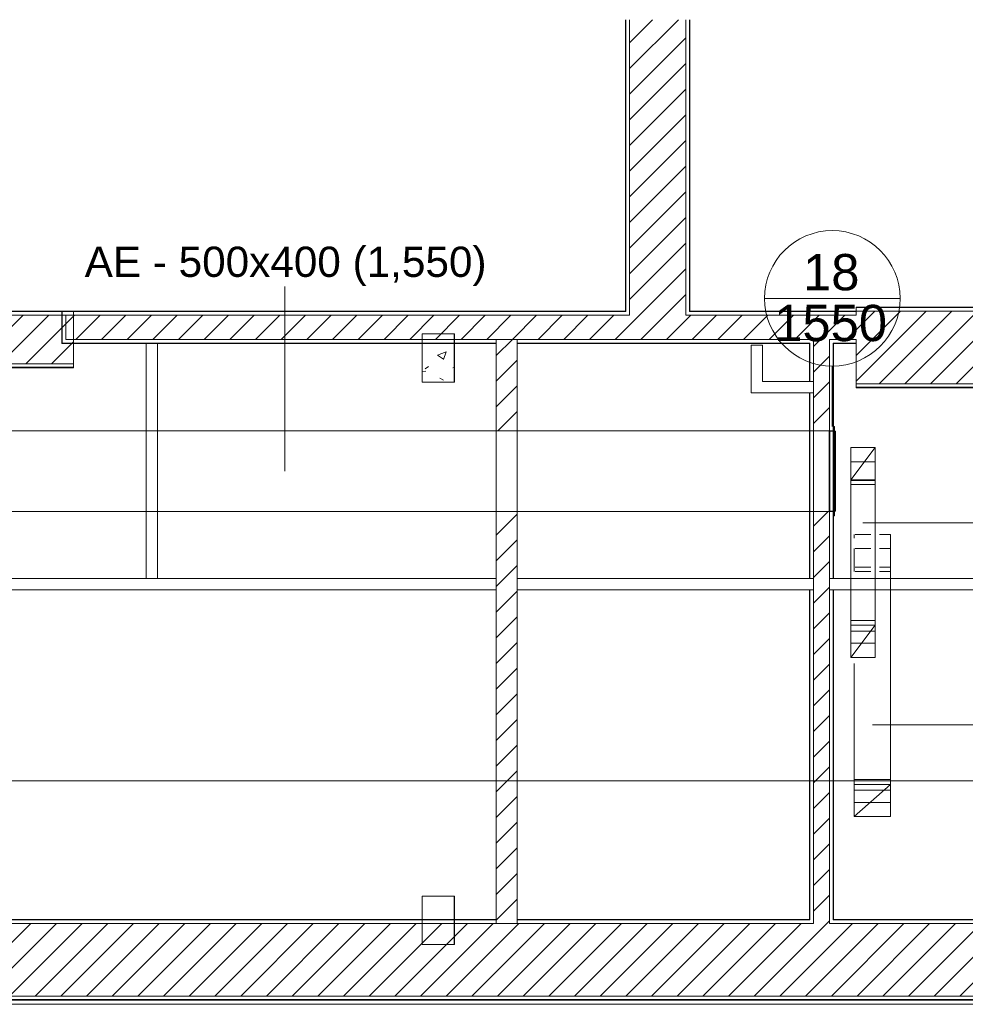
# Model space of a CAD drawing. Header units: metres. Extents: x 3 to 42.2, y -72.9 to -48.7.
# Tile 22 of 189: x 16.4 to 22.2, y -54.9 to -48.8. Entities that reach past the tile are written whole.
import ezdxf

# ---------------------------------------------------------------- set-up
doc = ezdxf.new("R2010")
doc.units = ezdxf.units.M
for name, color, linetype, lineweight in [('A-COLS', 7, 'Continuous', 18), ('A-WALL', 7, 'Continuous', 18), ('A-WALL-PATT', 7, 'Continuous', 18), ('DUTOS', 7, 'Continuous', 18), ('G-ANNO-SYMB', 7, 'Continuous', 9), ('G-IMPT', 7, 'Continuous', 18), ('I-WALL', 7, 'Continuous', 18), ('M-HVAC-DUCT', 7, 'Continuous', 18), ('M-HVAC-DUCT-ANNO', 7, 'Continuous', 18), ('S-COLS', 7, 'Continuous', 18)]:
    doc.layers.add(name, color=color, linetype=linetype, lineweight=lineweight)
for name, color, linetype, lineweight, true_color in [('A-DETL', 7, 'Continuous', 18, 0x00a600), ('M-HVAC-CDFF-IDEN', 1, 'Continuous', 9, 0xff0000), ('M-HVAC-DUCT-IDEN', 1, 'Continuous', 9, 0xff0000)]:
    doc.layers.add(name, color=color, linetype=linetype, lineweight=lineweight, true_color=true_color)
doc.styles.add('Arial_1', font='arial.ttf', dxfattribs={"height": 0.1875})
doc.styles.add('Arial_2', font='arial.ttf', dxfattribs={"height": 0.225})
pattern_1 = [(50, (21.555, -62.929), (0.5465545, -0.047815), [0.05715, -0.62865]), (355, (21.555, -62.929), (-0.105728, 0.573166), [0.04572, -0.50292]), (100.451, (21.601, -62.933), (0.440828, 0.525349), [0.04857, -0.53427]), (46.184, (21.555, -62.776), (0.813237, -0.12613), [0.08573, -0.94298]), (96.636, (21.623, -62.787), (0.712212, 0.742287), [0.07286, -0.80141]), (351.184, (21.555, -62.776), (0.712217, 0.742274), [0.06858, -0.75438]), (21, (21.631, -62.814), (0.454846, -0.306795), [0.05715, -0.62865]), (326, (21.631, -62.814), (0.185405, 0.55256), [0.04572, -0.50292]), (71.451, (21.669, -62.84), (0.640251, 0.245763), [0.04857, -0.53427]), (37.5, (21.555, -62.929), (0.009261, 0.2536672), [0.02515, -0.47168, 0.02515, -0.48539, -0.50482]), (37.5, (21.555, -62.929), (0.009261, 0.2536672), [-1.007, 0.02515, -0.47968]), (7.5, (21.555, -62.929), (0.2004558, 0.300546), [0.02515, -0.26594, 0.02515, -0.46025, -0.1924]), (7.5, (21.555, -62.929), (0.2004558, 0.300546), [-0.77648, 0.02515, -0.16726]), (327.5, (21.385, -62.929), (0.4067682, -0.0171882), [0.02515, -0.16535, 0.02515, -0.56921, -0.78867]), (327.5, (21.385, -62.929), (0.4067682, -0.0171882), [-0.78486, 0.02515, -0.76352]), (317.5, (21.309, -62.929), (0.444383, 0.0762794), [0.02515, -0.2225, 0.02515, -0.36957, -0.56007]), (317.5, (21.309, -62.929), (0.444383, 0.0762794), [-0.64237, 0.02515, -0.53492])]
pattern_2 = [(45, (21.555, -62.929), (-0.0795495, 0.0795495), [])]

# ---------------------------------------------------------------- blocks, each defined once
blk = doc.blocks.new('Paredes 25 - Paredes 21-7862988-1PAV')
at = {"layer": 'A-WALL', "color": 253, "true_color": 0xaaaaaa}
for p, q in [((32.649, -54.8415), (14.7398, -54.8415)), ((14.7398, -54.8679), (32.649, -54.8679))]:
    blk.add_line(p, q, dxfattribs=at)
blk = doc.blocks.new('4 GRE - ESCOLA DE CINEMA E AUDIOVISUAL CINE REX R07_rvt-1-1PAV')
at = {"layer": 'A-WALL-PATT', "true_color": 0xd4d4d4}
h = blk.add_hatch(dxfattribs=at)
h.set_pattern_fill('FP_1', color=254, style=0, pattern_type=2)
h.set_pattern_definition(pattern_1)
h.paths.add_polyline_path([(20.1212, -50.5715), (20.1212, -48.764), (20.1187, -48.764), (20.1187, -50.5715)])
h = blk.add_hatch(dxfattribs=at)
h.set_pattern_fill('FP_2', color=254, style=0, pattern_type=2)
h.set_pattern_definition(pattern_2)
h.paths.add_polyline_path([(20.1437, -50.5965), (20.4937, -50.5965), (20.4937, -48.764), (20.1437, -48.764), (20.1437, -50.574)])
h = blk.add_hatch(dxfattribs=at)
h.set_pattern_fill('FP_1', color=254, style=0, pattern_type=2)
h.set_pattern_definition(pattern_1)
h.paths.add_polyline_path([(20.5187, -50.5715), (20.5187, -48.764), (20.5162, -48.764), (20.5162, -50.5715)])
h = blk.add_hatch(dxfattribs=at)
h.set_pattern_fill('FP_1', color=254, style=0, pattern_type=2)
h.set_pattern_definition(pattern_1)
h.paths.add_polyline_path([(16.6994, -50.574), (16.6994, -50.5715), (11.7198, -50.5715), (11.7198, -50.574), (12.5608, -50.574)])
h = blk.add_hatch(dxfattribs=at)
h.set_pattern_fill('FP_2', color=254, style=0, pattern_type=2)
h.set_pattern_definition(pattern_2)
h.paths.add_polyline_path([(16.6994, -50.8965), (16.6994, -50.5965), (11.7198, -50.5965), (11.7198, -50.8965), (11.7396, -50.8965), (11.7396, -50.7111), (11.9396, -50.7111), (11.9396, -50.8965), (12.5608, -50.8965)])
at = {"layer": 'A-WALL-PATT', "true_color": 0xaaaaaa}
h = blk.add_hatch(dxfattribs=at)
h.set_pattern_fill('FP_1', color=253, style=0, pattern_type=2)
h.set_pattern_definition(pattern_1)
h.paths.add_polyline_path([(21.5473, -50.574), (21.5473, -50.5715), (20.5162, -50.5715), (20.5162, -50.574), (21.1911, -50.574)])
h.paths.add_polyline_path([(20.1212, -50.574), (20.1212, -50.5715), (16.6273, -50.5715), (16.6273, -50.574), (19.9582, -50.574)])
at = {"layer": 'A-WALL-PATT', "true_color": 0xd4d4d4}
h = blk.add_hatch(dxfattribs=at)
h.set_pattern_fill('FP_1', color=254, style=0, pattern_type=2)
h.set_pattern_definition(pattern_1)
h.paths.add_polyline_path([(21.5473, -50.7715), (21.5473, -50.769), (21.406, -50.769), (21.406, -50.7715), (21.4993, -50.7715)])
h.paths.add_polyline_path([(21.2585, -50.7715), (21.261, -50.7715), (21.261, -50.769), (19.4485, -50.769), (19.4485, -50.7715), (21.1911, -50.7715)])
h.paths.add_polyline_path([(17.4924, -50.7715), (19.3185, -50.7715), (19.3185, -50.769), (16.6298, -50.769), (16.6298, -50.574), (16.6273, -50.574), (16.6273, -50.7715)])
h = blk.add_hatch(dxfattribs=at)
h.set_pattern_fill('FP_2', color=254, style=0, pattern_type=2)
h.set_pattern_definition(pattern_2)
h.paths.add_polyline_path([(21.2835, -50.7465), (21.5473, -50.7465), (21.5473, -50.5965), (16.6523, -50.5965), (16.6523, -50.7465), (21.1911, -50.7465)])
h = blk.add_hatch(dxfattribs=at)
h.set_pattern_fill('FP_1', color=254, style=0, pattern_type=2)
h.set_pattern_definition(pattern_1)
h.paths.add_polyline_path([(42.1504, -50.5479), (42.1504, -50.5454), (21.5473, -50.5454), (21.5473, -50.5479), (40.9175, -50.5479)])
h = blk.add_hatch(dxfattribs=at)
h.set_pattern_fill('FP_2', color=254, style=0, pattern_type=2)
h.set_pattern_definition(pattern_2)
h.paths.add_polyline_path([(42.1504, -51.0204), (42.1504, -50.5704), (21.5473, -50.5704), (21.5473, -51.0204), (40.9175, -51.0204)])
h = blk.add_hatch(dxfattribs=at)
h.set_pattern_fill('FP_2', color=254, style=0, pattern_type=2)
h.set_pattern_definition(pattern_2)
h.paths.add_polyline_path([(19.4485, -54.3665), (19.4485, -51.8132), (19.3185, -51.8132), (19.3185, -54.3665)])
h.paths.add_polyline_path([(19.3185, -51.3132), (19.4485, -51.3132), (19.4485, -50.7465), (19.3185, -50.7465), (19.3185, -50.7715)])
h = blk.add_hatch(dxfattribs=at)
h.set_pattern_fill('FP_1', color=254, style=0, pattern_type=2)
h.set_pattern_definition(pattern_1)
h.paths.add_polyline_path([(21.261, -54.3415), (21.261, -52.299), (21.2585, -52.299), (21.2585, -54.3415)])
h.paths.add_polyline_path([(21.261, -52.229), (21.261, -51.8132), (21.2585, -51.8132), (21.2585, -52.229)])
h.paths.add_polyline_path([(21.259, -51.3132), (21.261, -51.3132), (21.261, -51.0765), (21.2585, -51.0765), (21.2585, -51.3132)])
h.paths.add_polyline_path([(21.261, -51.0065), (21.261, -50.7715), (21.2585, -50.7715), (21.2585, -51.0065)])
h = blk.add_hatch(dxfattribs=at)
h.set_pattern_fill('FP_2', color=254, style=0, pattern_type=2)
h.set_pattern_definition(pattern_2)
h.paths.add_polyline_path([(21.3835, -54.3665), (21.3835, -51.8132), (21.2835, -51.8132), (21.2835, -54.3665)])
h.paths.add_polyline_path([(21.304, -51.3132), (21.3835, -51.3132), (21.3835, -50.7465), (21.2835, -50.7465), (21.2835, -51.3132)])
h = blk.add_hatch(dxfattribs=at)
h.set_pattern_fill('FP_1', color=254, style=0, pattern_type=2)
h.set_pattern_definition(pattern_1)
h.paths.add_polyline_path([(21.406, -54.3415), (21.4085, -54.3415), (21.4085, -52.299), (21.406, -52.299), (21.406, -54.1714)])
h.paths.add_polyline_path([(21.4085, -52.229), (21.4085, -51.8132), (21.406, -51.8132), (21.406, -52.229)])
h.paths.add_polyline_path([(21.4076, -51.3132), (21.4085, -51.3132), (21.4085, -50.7715), (21.406, -50.7715), (21.406, -51.3132)])
h = blk.add_hatch(dxfattribs=at)
h.set_pattern_fill('FP_1', color=254, style=0, pattern_type=2)
h.set_pattern_definition(pattern_1)
h.paths.add_polyline_path([(16.6994, -50.9215), (16.6994, -50.919), (11.9396, -50.919), (11.9396, -50.9215), (12.5608, -50.9215)])
h.paths.add_polyline_path([(11.7396, -50.9215), (11.7396, -50.919), (11.7198, -50.919), (11.7198, -50.9215)])
h = blk.add_hatch(dxfattribs=at)
h.set_pattern_fill('FP_1', color=254, style=0, pattern_type=2)
h.set_pattern_definition(pattern_1)
h.paths.add_polyline_path([(42.1504, -51.0454), (42.1504, -51.0429), (40.3148, -51.0429), (40.3148, -51.0454), (40.9175, -51.0454)])
h.paths.add_polyline_path([(40.1673, -51.0454), (40.1698, -51.0454), (40.1698, -51.0429), (22.5848, -51.0429), (22.5848, -51.0454), (39.6846, -51.0454)])
h.paths.add_polyline_path([(22.4373, -51.0454), (22.4398, -51.0454), (22.4398, -51.0429), (21.5473, -51.0429), (21.5473, -51.0454), (22.424, -51.0454)])
h = blk.add_hatch(dxfattribs=at)
h.set_pattern_fill('FP_1', color=254, style=0, pattern_type=2)
h.set_pattern_definition(pattern_1)
h.paths.add_polyline_path([(5.0212, -54.839), (5.0212, -54.344), (6.1954, -54.3438), (6.1954, -54.3415), (5.0187, -54.3415), (5.0187, -54.839)])
h.paths.add_polyline_path([(34.6671, -54.344), (34.6671, -54.3415), (22.5848, -54.3415), (22.5848, -54.344), (33.5201, -54.344)])
h.paths.add_polyline_path([(21.406, -54.344), (22.4398, -54.344), (22.4398, -54.3415), (21.406, -54.3415)])
h.paths.add_polyline_path([(21.261, -54.344), (21.261, -54.3415), (19.4485, -54.3415), (19.4485, -54.344), (21.1911, -54.344)])
h.paths.add_polyline_path([(19.3185, -54.344), (19.3185, -54.3415), (11.9396, -54.3415), (11.9396, -54.344), (17.4924, -54.344)])
h.paths.add_polyline_path([(11.3279, -54.344), (11.7396, -54.344), (11.7396, -54.3415), (6.5954, -54.3415), (6.5954, -54.344), (10.095, -54.344)])
h = blk.add_hatch(dxfattribs=at)
h.set_pattern_fill('FP_2', color=254, style=0, pattern_type=2)
h.set_pattern_definition(pattern_2)
h.paths.add_polyline_path([(33.094, -54.8165), (34.6921, -54.8165), (34.6921, -54.3665), (11.9396, -54.3665), (11.9396, -54.4969), (11.7396, -54.4969), (11.7396, -54.3665), (6.5954, -54.3665), (6.5954, -54.8165), (32.9037, -54.8165)])
h.paths.add_polyline_path([(5.0437, -54.8165), (6.1954, -54.8165), (6.1954, -54.3665), (5.0437, -54.3665)])
h = blk.add_hatch(dxfattribs=at)
h.set_pattern_fill('FP_1', color=254, style=0, pattern_type=2)
h.set_pattern_definition(pattern_1)
h.paths.add_polyline_path([(34.6671, -54.8415), (34.6671, -54.839), (33.1165, -54.839), (33.1165, -54.8415), (33.5201, -54.8415)])
h.paths.add_polyline_path([(32.649, -54.8415), (32.6515, -54.8415), (32.6515, -54.839), (14.7465, -54.839), (14.7465, -54.8415), (32.2872, -54.8415)])
h.paths.add_polyline_path([(14.6015, -54.8415), (14.6015, -54.839), (12.294, -54.839), (12.294, -54.8415), (14.599, -54.8415)])
h.paths.add_polyline_path([(12.224, -54.8415), (12.224, -54.839), (6.8368, -54.839), (6.8368, -54.8415), (11.3279, -54.8415)])
h.paths.add_polyline_path([(6.6918, -54.8415), (6.6918, -54.839), (6.5954, -54.839), (6.5954, -54.8415), (6.6893, -54.8415)])
h.paths.add_polyline_path([(5.0187, -54.8415), (6.1954, -54.8408), (6.1954, -54.839), (5.0187, -54.839)])
at = {"layer": 'S-COLS', "true_color": 0xaaaaaa}
h = blk.add_hatch(dxfattribs=at)
h.set_pattern_fill('FP_1', color=253, style=0, pattern_type=2)
h.set_pattern_definition(pattern_1)
h.paths.add_polyline_path([(19.0585, -51.0111), (19.0585, -50.7111), (18.8585, -50.7111), (18.8585, -51.0111)])
at = {"layer": 'A-WALL', "color": 253, "true_color": 0xaaaaaa}
for p, q in [((20.1187, -48.764), (20.1187, -50.5715)), ((20.1212, -50.5715), (20.1212, -48.764)), ((20.1437, -50.5715), (20.1437, -48.764)), ((20.4937, -50.5715), (20.4937, -48.764)), ((20.5162, -50.5715), (20.5162, -48.764)), ((20.5187, -50.5715), (20.5187, -48.764)), ((16.6994, -50.5715), (11.7198, -50.5715)), ((16.6994, -50.574), (11.7198, -50.574)), ((16.6994, -50.5965), (11.7198, -50.5965)), ((20.1187, -50.5715), (16.6273, -50.5715)), ((16.6273, -50.5715), (16.6273, -50.574)), ((16.6273, -50.574), (16.6273, -50.769)), ((16.6273, -50.574), (16.6298, -50.574)), ((16.6298, -50.574), (16.6273, -50.574)), ((16.6298, -50.574), (16.6298, -50.5965)), ((20.1212, -50.574), (16.6298, -50.574)), ((16.6298, -50.5965), (16.6298, -50.7465)), ((20.1437, -50.5965), (16.6523, -50.5965)), ((16.6523, -50.5965), (16.6523, -50.7465)), ((16.6994, -50.9215), (16.6994, -50.5715)), ((20.1187, -50.5715), (20.1212, -50.5715)), ((20.1212, -50.5715), (20.1212, -50.574)), ((20.1437, -50.5715), (20.1437, -50.574)), ((20.1437, -50.574), (20.1437, -50.5965)), ((20.4937, -50.5715), (20.4937, -50.574)), ((20.4937, -50.574), (20.4937, -50.5965)), ((21.5473, -50.5965), (20.4937, -50.5965)), ((20.5162, -50.5715), (20.5187, -50.5715)), ((20.5162, -50.5715), (20.5162, -50.574)), ((21.5473, -50.574), (20.5162, -50.574)), ((21.5473, -50.5715), (20.5187, -50.5715)), ((42.1504, -50.5454), (21.5473, -50.5454)), ((21.5473, -50.5454), (21.5473, -50.5715)), ((21.5473, -50.5479), (42.1504, -50.5479)), ((21.5473, -50.5704), (42.1504, -50.5704)), ((21.5473, -50.5715), (21.5473, -50.574)), ((21.5473, -50.574), (21.5473, -50.5715)), ((21.5473, -50.574), (21.5473, -50.5965)), ((21.5473, -50.5965), (21.5473, -50.574)), ((16.6273, -50.769), (16.6273, -50.7715)), ((16.6273, -50.7715), (19.3185, -50.7715)), ((16.6298, -50.7465), (16.6298, -50.769)), ((19.3185, -50.769), (16.6298, -50.769)), ((19.3185, -50.7465), (16.6523, -50.7465)), ((19.3185, -50.7465), (19.4485, -50.7465)), ((19.3185, -50.7465), (19.3185, -50.769)), ((19.4485, -50.7465), (19.3185, -50.7465)), ((19.3185, -50.769), (19.3185, -50.7715)), ((19.4485, -50.7465), (19.4485, -50.769)), ((21.2835, -50.7465), (19.4485, -50.7465)), ((19.4485, -50.769), (19.4485, -50.7715)), ((21.261, -50.769), (19.4485, -50.769)), ((19.4485, -50.7715), (21.2585, -50.7715)), ((21.2585, -50.7715), (21.2585, -51.0065)), ((21.261, -50.769), (21.261, -50.7715)), ((21.261, -50.7715), (21.261, -51.0065)), ((21.2835, -50.7465), (21.2835, -50.769)), ((21.2835, -50.769), (21.2835, -50.7715)), ((21.2835, -50.7715), (21.2835, -51.0065)), ((21.3835, -50.7465), (21.3835, -50.769)), ((21.5473, -50.7465), (21.3835, -50.7465)), ((21.3835, -50.769), (21.3835, -50.7715)), ((21.3835, -50.7715), (21.3835, -52.229)), ((21.406, -50.769), (21.406, -50.7715)), ((21.5473, -50.769), (21.406, -50.769)), ((21.406, -50.7715), (21.406, -52.229)), ((21.4085, -52.229), (21.4085, -50.7715)), ((21.4085, -50.7715), (21.5473, -50.7715)), ((21.5473, -50.7465), (21.5473, -50.769)), ((21.5473, -50.769), (21.5473, -50.7465)), ((21.5473, -50.769), (21.5473, -50.7715)), ((21.5473, -50.7715), (21.5473, -50.769)), ((21.5473, -50.7715), (21.5473, -51.0454)), ((16.6994, -50.8965), (11.9396, -50.8965)), ((16.6994, -50.919), (11.9396, -50.919)), ((11.9396, -50.9215), (16.6994, -50.9215)), ((21.2585, -51.0065), (21.261, -51.0065)), ((21.261, -51.0065), (21.2835, -51.0065)), ((21.2835, -51.0065), (21.2835, -51.0765)), ((21.2835, -51.0065), (21.2835, -51.0765)), ((21.5473, -51.0204), (22.4623, -51.0204)), ((21.2585, -51.0765), (21.2585, -52.229)), ((21.2585, -51.0765), (21.261, -51.0765)), ((21.261, -51.0765), (21.261, -52.229)), ((21.261, -51.0765), (21.2835, -51.0765)), ((21.2835, -51.0765), (21.2835, -52.229)), ((21.5473, -51.0429), (22.4398, -51.0429)), ((21.5473, -51.0454), (22.4373, -51.0454)), ((19.3185, -52.299), (19.3185, -52.229)), ((19.4485, -52.229), (19.4485, -52.299)), ((21.2585, -52.229), (21.261, -52.229)), ((21.261, -52.229), (21.2585, -52.229)), ((21.261, -52.229), (21.2835, -52.229)), ((21.2835, -52.229), (21.261, -52.229)), ((21.2835, -52.229), (21.2835, -52.299)), ((21.2835, -52.299), (21.2835, -52.229)), ((21.3835, -52.299), (21.3835, -52.229)), ((21.3835, -52.229), (21.406, -52.229)), ((21.406, -52.229), (21.3835, -52.229)), ((21.3835, -52.229), (21.3835, -52.299)), ((21.406, -52.229), (21.4085, -52.229)), ((21.4085, -52.229), (21.406, -52.229)), ((21.2585, -52.299), (21.2585, -54.3415)), ((21.261, -52.299), (21.2585, -52.299)), ((21.2585, -52.299), (21.261, -52.299)), ((21.2835, -52.299), (21.261, -52.299)), ((21.261, -52.299), (21.261, -54.3415)), ((21.261, -52.299), (21.2835, -52.299)), ((21.2835, -52.299), (21.2835, -54.3415)), ((21.406, -52.299), (21.3835, -52.299)), ((21.3835, -52.299), (21.3835, -54.3415)), ((21.3835, -52.299), (21.406, -52.299)), ((21.4085, -52.299), (21.406, -52.299)), ((21.406, -52.299), (21.406, -54.3415)), ((21.406, -52.299), (21.4085, -52.299)), ((21.4085, -54.3415), (21.4085, -52.299)), ((19.3185, -54.3415), (11.9396, -54.3415)), ((11.9396, -54.344), (19.3185, -54.344)), ((11.9396, -54.3665), (19.3185, -54.3665)), ((19.3185, -54.344), (19.3185, -54.3415)), ((19.3185, -54.3665), (19.3185, -54.344)), ((19.3185, -54.3665), (19.4485, -54.3665)), ((19.4485, -54.3665), (19.3185, -54.3665)), ((21.2585, -54.3415), (19.4485, -54.3415)), ((19.4485, -54.344), (19.4485, -54.3415)), ((19.4485, -54.344), (21.261, -54.344)), ((19.4485, -54.3665), (19.4485, -54.344)), ((19.4485, -54.3665), (21.2835, -54.3665)), ((21.261, -54.344), (21.261, -54.3415)), ((21.2835, -54.344), (21.2835, -54.3415)), ((21.2835, -54.3665), (21.2835, -54.344)), ((21.3835, -54.344), (21.3835, -54.3415)), ((21.3835, -54.3665), (21.3835, -54.344)), ((21.3835, -54.3665), (22.4623, -54.3665)), ((21.406, -54.344), (21.406, -54.3415)), ((21.406, -54.344), (22.4398, -54.344)), ((22.4373, -54.3415), (21.4085, -54.3415)), ((14.724, -54.8165), (32.674, -54.8165)), ((14.7465, -54.839), (32.6515, -54.839)), ((14.749, -54.8415), (32.649, -54.8415))]:
    blk.add_line(p, q, dxfattribs=at)
at = {"layer": 'I-WALL', "color": 253, "true_color": 0xaaaaaa}
for p, q in [((17.149, -52.229), (17.149, -50.7715)), ((17.219, -50.7715), (17.219, -52.229)), ((19.3185, -50.7715), (19.3185, -52.229)), ((19.4485, -52.229), (19.4485, -50.7715)), ((20.8985, -50.7815), (20.8985, -51.0765)), ((20.9685, -50.7815), (20.8985, -50.7815)), ((20.9685, -51.0065), (20.9685, -50.7815)), ((21.2585, -51.0065), (20.9685, -51.0065)), ((20.8985, -51.0765), (20.9685, -51.0765)), ((20.9685, -51.0765), (21.2585, -51.0765)), ((19.3185, -52.229), (10.979, -52.229)), ((21.2585, -52.229), (19.4485, -52.229)), ((22.4373, -52.229), (21.4085, -52.229)), ((10.929, -52.299), (19.3185, -52.299)), ((19.3185, -52.299), (19.3185, -54.3415)), ((19.4485, -54.3415), (19.4485, -52.299)), ((19.4485, -52.299), (21.2585, -52.299)), ((21.4085, -52.299), (22.4373, -52.299))]:
    blk.add_line(p, q, dxfattribs=at)
at = {"layer": 'S-COLS', "color": 253, "true_color": 0xaaaaaa}
for p, q in [((18.8585, -50.7111), (18.8585, -51.0111)), ((19.0585, -50.7111), (18.8585, -50.7111)), ((19.0585, -51.0111), (19.0585, -50.7111)), ((18.8585, -51.0111), (19.0585, -51.0111)), ((18.8585, -54.1969), (18.8585, -54.4969)), ((19.0585, -54.1969), (18.8585, -54.1969)), ((19.0585, -54.4969), (19.0585, -54.1969)), ((18.8585, -54.4969), (19.0585, -54.4969))]:
    blk.add_line(p, q, dxfattribs=at)
at = {"layer": 'A-WALL', "color": 253, "lineweight": 18, "true_color": 0xaaaaaa}
blk.add_blockref('Paredes 25 - Paredes 21-7862988-1PAV', (0, 0), dxfattribs=at)
blk = doc.blocks.new('Family - P13-299916-1PAV')
at = {"layer": 'S-COLS', "color": 253, "true_color": 0xaaaaaa}
for p, q in [((-0.1, 0.15), (-0.1, -0.15)), ((0.1, 0.15), (-0.1, 0.15)), ((0.1, -0.15), (0.1, 0.15)), ((-0.1, -0.15), (0.1, -0.15))]:
    blk.add_line(p, q, dxfattribs=at)
blk = doc.blocks.new('Family - P13-301530-1PAV')
at = {"layer": 'S-COLS', "color": 253, "true_color": 0xaaaaaa}
for p, q in [((-0.1, 0.15), (-0.1, -0.15)), ((0.1, 0.15), (-0.1, 0.15)), ((0.1, -0.15), (0.1, 0.15)), ((-0.1, -0.15), (0.1, -0.15))]:
    blk.add_line(p, q, dxfattribs=at)
blk = doc.blocks.new('Family - P4-299928-1PAV')
at = {"layer": 'S-COLS', "color": 253, "true_color": 0xaaaaaa}
for p, q in [((-0.1, 0.15), (-0.1, -0.15)), ((0.1, 0.15), (-0.1, 0.15)), ((0.1, -0.15), (0.1, 0.15)), ((-0.1, -0.15), (0.1, -0.15))]:
    blk.add_line(p, q, dxfattribs=at)
blk = doc.blocks.new('Family - P4-301558-1PAV')
at = {"layer": 'S-COLS', "color": 253, "true_color": 0xaaaaaa}
for p, q in [((-0.1, 0.15), (-0.1, -0.15)), ((0.1, 0.15), (-0.1, 0.15)), ((0.1, -0.15), (0.1, 0.15)), ((-0.1, -0.15), (0.1, -0.15))]:
    blk.add_line(p, q, dxfattribs=at)
blk = doc.blocks.new('ESTRUTURAL CINE REX _011_IFC-1-1PAV')
at = {"layer": 'A-COLS', "color": 253, "lineweight": 18, "true_color": 0xaaaaaa}
for name, p in [('Family - P4-301558-1PAV', (18.9598, -50.8611)), ('Family - P13-301530-1PAV', (18.9598, -54.3469))]:
    blk.add_blockref(name, p, dxfattribs=at)
at = {"layer": 'S-COLS', "color": 253, "lineweight": 18, "true_color": 0xaaaaaa}
for name, p in [('Family - P4-299928-1PAV', (18.9598, -50.8611)), ('Family - P13-299916-1PAV', (18.9598, -54.3469))]:
    blk.add_blockref(name, p, dxfattribs=at)
blk = doc.blocks.new('BTS vanes - 1 Splitter Vanes-910587-1PAV')
at = {"layer": 'A-DETL', "color": 6, "true_color": 0xff00ff}
for p, q in [((21.5362, -51.9546), (21.5362, -51.9775)), ((21.639, -51.9546), (21.542, -51.9546)), ((21.542, -51.9546), (21.639, -51.9546)), ((21.5362, -52.0425), (21.5362, -52.1839)), ((21.639, -52.0425), (21.542, -52.0425)), ((21.5362, -52.1579), (21.5362, -52.1839)), ((21.639, -52.1579), (21.542, -52.1579)), ((21.542, -52.1839), (21.639, -52.1839)), ((21.542, -52.1839), (21.639, -52.1839)), ((21.7612, -52.1579), (21.692, -52.1579)), ((21.692, -52.1839), (21.7612, -52.1839)), ((21.692, -52.1839), (21.7612, -52.1839))]:
    blk.add_line(p, q, dxfattribs=at)
at = {"layer": 'M-HVAC-DUCT', "color": 6, "true_color": 0xff00ff}
for p, q in [((21.7612, -51.9546), (21.692, -51.9546)), ((21.692, -51.9546), (21.7612, -51.9546)), ((21.7612, -51.9546), (21.7612, -52.0425)), ((21.7612, -52.0425), (21.692, -52.0425))]:
    blk.add_line(p, q, dxfattribs=at)
blk = doc.blocks.new('BTS vanes - 1 Splitter Vanes-V61-1PAV')
at = {"layer": 'A-DETL', "color": 6, "true_color": 0xff00ff}
blk.add_line((21.5362, -53.5412), (21.7612, -53.5412), dxfattribs=at)
at = {"layer": 'M-HVAC-DUCT', "color": 6, "true_color": 0xff00ff}
for p, q in [((21.5362, -53.4751), (21.7612, -53.4751)), ((21.5362, -53.4751), (21.5362, -53.5044)), ((21.5362, -53.4751), (21.7612, -53.4751)), ((21.5362, -53.4751), (21.5362, -53.5044)), ((21.7612, -53.5044), (21.7612, -53.4751)), ((21.7612, -53.5044), (21.7612, -53.4751))]:
    blk.add_line(p, q, dxfattribs=at)
blk = doc.blocks.new('AWK 497x397 - TROX_WGK-AL_497x397_dxf_QMODEL_b86f652f_9b9d_4303_911f_33b678ad113c-1085664-1PAV')
at = {"layer": 'A-DETL', "color": 1, "true_color": 0xff0000}
for p, q in [((-0.2485, 0.0195), (0.2485, 0.0195)), ((-0.2485, -0.0095), (-0.2485, 0.0195)), ((0.2485, 0.0195), (0.2485, -0.0095)), ((-0.2765, -0.0145), (0.2765, -0.0145)), ((-0.2354, -0.0095), (-0.2355, -0.0095)), ((-0.2355, -0.0095), (-0.2354, -0.0095)), ((-0.2354, -0.0145), (-0.2355, -0.0145)), ((-0.2355, -0.0145), (-0.2354, -0.0145)), ((-0.2266, -0.0095), (-0.2265, -0.0095)), ((-0.2265, -0.0095), (-0.2266, -0.0095)), ((-0.2266, -0.0145), (-0.2265, -0.0145)), ((-0.2265, -0.0145), (-0.2266, -0.0145)), ((-0.0044, -0.0095), (-0.0045, -0.0095)), ((-0.0045, -0.0095), (-0.0044, -0.0095)), ((-0.0044, -0.0145), (-0.0045, -0.0145)), ((-0.0045, -0.0145), (-0.0044, -0.0145)), ((0.0044, -0.0095), (0.0045, -0.0095)), ((0.0045, -0.0095), (0.0044, -0.0095)), ((0.0044, -0.0145), (0.0045, -0.0145)), ((0.0045, -0.0145), (0.0044, -0.0145)), ((0.2266, -0.0095), (0.2265, -0.0095)), ((0.2265, -0.0095), (0.2266, -0.0095)), ((0.2266, -0.0145), (0.2265, -0.0145)), ((0.2265, -0.0145), (0.2266, -0.0145)), ((0.2354, -0.0095), (0.2355, -0.0095)), ((0.2355, -0.0095), (0.2354, -0.0095)), ((0.2354, -0.0145), (0.2355, -0.0145)), ((0.2355, -0.0145), (0.2354, -0.0145)), ((0.2765, -0.0145), (0.2765, -0.0095))]:
    blk.add_line(p, q, dxfattribs=at)
at = {"layer": 'G-IMPT', "color": 1, "true_color": 0xff0000}
for p, q in [((-0.248, 0.0175), (0.248, 0.0175)), ((-0.248, 0.0155), (0.248, 0.0155)), ((-0.2765, -0.0145), (-0.2765, -0.0095)), ((-0.2765, -0.0095), (0.2765, -0.0095)), ((-0.2765, -0.0145), (0.2765, -0.0145)), ((-0.248, -0.0145), (-0.248, -0.0195)), ((0.248, -0.0195), (-0.248, -0.0195)), ((0.248, -0.0195), (-0.248, -0.0195)), ((-0.2354, -0.0095), (-0.2355, -0.0095)), ((-0.2355, -0.0095), (-0.2354, -0.0095)), ((-0.2354, -0.0145), (-0.2355, -0.0145)), ((-0.2355, -0.0145), (-0.2354, -0.0145)), ((-0.2352, -0.0095), (-0.2354, -0.0095)), ((-0.2354, -0.0095), (-0.2352, -0.0095)), ((-0.2352, -0.0145), (-0.2354, -0.0145)), ((-0.2354, -0.0145), (-0.2352, -0.0145)), ((-0.2347, -0.0095), (-0.2352, -0.0095)), ((-0.2352, -0.0095), (-0.2347, -0.0095)), ((-0.2347, -0.0145), (-0.2352, -0.0145)), ((-0.2352, -0.0145), (-0.2347, -0.0145)), ((-0.2342, -0.0095), (-0.2347, -0.0095)), ((-0.2347, -0.0095), (-0.2342, -0.0095)), ((-0.2342, -0.0145), (-0.2347, -0.0145)), ((-0.2347, -0.0145), (-0.2342, -0.0145)), ((-0.2335, -0.0095), (-0.2342, -0.0095)), ((-0.2342, -0.0095), (-0.2335, -0.0095)), ((-0.2335, -0.0145), (-0.2342, -0.0145)), ((-0.2342, -0.0145), (-0.2335, -0.0145)), ((-0.2327, -0.0095), (-0.2335, -0.0095)), ((-0.2335, -0.0095), (-0.2327, -0.0095)), ((-0.2327, -0.0145), (-0.2335, -0.0145)), ((-0.2335, -0.0145), (-0.2327, -0.0145)), ((-0.2319, -0.0095), (-0.2327, -0.0095)), ((-0.2327, -0.0095), (-0.2319, -0.0095)), ((-0.2319, -0.0145), (-0.2327, -0.0145)), ((-0.2327, -0.0145), (-0.2319, -0.0145)), ((-0.231, -0.0095), (-0.2319, -0.0095)), ((-0.231, -0.0095), (-0.2319, -0.0095)), ((-0.231, -0.0145), (-0.2319, -0.0145)), ((-0.231, -0.0145), (-0.2319, -0.0145)), ((-0.231, -0.0095), (-0.2301, -0.0095)), ((-0.2301, -0.0095), (-0.231, -0.0095)), ((-0.231, -0.0145), (-0.2301, -0.0145)), ((-0.2301, -0.0145), (-0.231, -0.0145)), ((-0.2301, -0.0095), (-0.2293, -0.0095)), ((-0.2293, -0.0095), (-0.2301, -0.0095)), ((-0.2301, -0.0145), (-0.2293, -0.0145)), ((-0.2293, -0.0145), (-0.2301, -0.0145)), ((-0.2293, -0.0095), (-0.2285, -0.0095)), ((-0.2285, -0.0095), (-0.2293, -0.0095)), ((-0.2293, -0.0145), (-0.2285, -0.0145)), ((-0.2285, -0.0145), (-0.2293, -0.0145)), ((-0.2285, -0.0095), (-0.2278, -0.0095)), ((-0.2278, -0.0095), (-0.2285, -0.0095)), ((-0.2285, -0.0145), (-0.2278, -0.0145)), ((-0.2278, -0.0145), (-0.2285, -0.0145)), ((-0.2278, -0.0095), (-0.2273, -0.0095)), ((-0.2273, -0.0095), (-0.2278, -0.0095)), ((-0.2278, -0.0145), (-0.2273, -0.0145)), ((-0.2273, -0.0145), (-0.2278, -0.0145)), ((-0.2273, -0.0095), (-0.2268, -0.0095)), ((-0.2268, -0.0095), (-0.2273, -0.0095)), ((-0.2273, -0.0145), (-0.2268, -0.0145)), ((-0.2268, -0.0145), (-0.2273, -0.0145)), ((-0.2268, -0.0095), (-0.2266, -0.0095)), ((-0.2266, -0.0095), (-0.2268, -0.0095)), ((-0.2268, -0.0145), (-0.2266, -0.0145)), ((-0.2266, -0.0145), (-0.2268, -0.0145)), ((-0.2266, -0.0095), (-0.2265, -0.0095)), ((-0.2265, -0.0095), (-0.2266, -0.0095)), ((-0.2266, -0.0145), (-0.2265, -0.0145)), ((-0.2265, -0.0145), (-0.2266, -0.0145)), ((-0.0044, -0.0095), (-0.0045, -0.0095)), ((-0.0045, -0.0095), (-0.0044, -0.0095)), ((-0.0044, -0.0145), (-0.0045, -0.0145)), ((-0.0045, -0.0145), (-0.0044, -0.0145)), ((-0.0042, -0.0095), (-0.0044, -0.0095)), ((-0.0044, -0.0095), (-0.0042, -0.0095)), ((-0.0042, -0.0145), (-0.0044, -0.0145)), ((-0.0044, -0.0145), (-0.0042, -0.0145)), ((-0.0037, -0.0095), (-0.0042, -0.0095)), ((-0.0042, -0.0095), (-0.0037, -0.0095)), ((-0.0037, -0.0145), (-0.0042, -0.0145)), ((-0.0042, -0.0145), (-0.0037, -0.0145)), ((-0.0032, -0.0095), (-0.0037, -0.0095)), ((-0.0037, -0.0095), (-0.0032, -0.0095)), ((-0.0032, -0.0145), (-0.0037, -0.0145)), ((-0.0037, -0.0145), (-0.0032, -0.0145)), ((-0.0025, -0.0095), (-0.0032, -0.0095)), ((-0.0032, -0.0095), (-0.0025, -0.0095)), ((-0.0025, -0.0145), (-0.0032, -0.0145)), ((-0.0032, -0.0145), (-0.0025, -0.0145)), ((-0.0017, -0.0095), (-0.0025, -0.0095)), ((-0.0025, -0.0095), (-0.0017, -0.0095)), ((-0.0017, -0.0145), (-0.0025, -0.0145)), ((-0.0025, -0.0145), (-0.0017, -0.0145)), ((-0.0009, -0.0095), (-0.0017, -0.0095)), ((-0.0017, -0.0095), (-0.0009, -0.0095)), ((-0.0009, -0.0145), (-0.0017, -0.0145)), ((-0.0017, -0.0145), (-0.0009, -0.0145)), ((0, -0.0095), (-0.0009, -0.0095)), ((0, -0.0095), (-0.0009, -0.0095)), ((0, -0.0145), (-0.0009, -0.0145)), ((0, -0.0145), (-0.0009, -0.0145)), ((0, -0.0095), (0.0009, -0.0095)), ((0.0009, -0.0095), (0, -0.0095)), ((0, -0.0145), (0.0009, -0.0145)), ((0.0009, -0.0145), (0, -0.0145)), ((0.0009, -0.0095), (0.0017, -0.0095)), ((0.0017, -0.0095), (0.0009, -0.0095)), ((0.0009, -0.0145), (0.0017, -0.0145)), ((0.0017, -0.0145), (0.0009, -0.0145)), ((0.0017, -0.0095), (0.0025, -0.0095)), ((0.0025, -0.0095), (0.0017, -0.0095)), ((0.0017, -0.0145), (0.0025, -0.0145)), ((0.0025, -0.0145), (0.0017, -0.0145)), ((0.0025, -0.0095), (0.0032, -0.0095)), ((0.0032, -0.0095), (0.0025, -0.0095)), ((0.0025, -0.0145), (0.0032, -0.0145)), ((0.0032, -0.0145), (0.0025, -0.0145)), ((0.0032, -0.0095), (0.0037, -0.0095)), ((0.0037, -0.0095), (0.0032, -0.0095)), ((0.0032, -0.0145), (0.0037, -0.0145)), ((0.0037, -0.0145), (0.0032, -0.0145)), ((0.0037, -0.0095), (0.0042, -0.0095)), ((0.0042, -0.0095), (0.0037, -0.0095)), ((0.0037, -0.0145), (0.0042, -0.0145)), ((0.0042, -0.0145), (0.0037, -0.0145)), ((0.0042, -0.0095), (0.0044, -0.0095)), ((0.0044, -0.0095), (0.0042, -0.0095)), ((0.0042, -0.0145), (0.0044, -0.0145)), ((0.0044, -0.0145), (0.0042, -0.0145)), ((0.0044, -0.0095), (0.0045, -0.0095)), ((0.0045, -0.0095), (0.0044, -0.0095)), ((0.0044, -0.0145), (0.0045, -0.0145)), ((0.0045, -0.0145), (0.0044, -0.0145)), ((0.2266, -0.0095), (0.2265, -0.0095)), ((0.2265, -0.0095), (0.2266, -0.0095)), ((0.2266, -0.0145), (0.2265, -0.0145)), ((0.2265, -0.0145), (0.2266, -0.0145)), ((0.2268, -0.0095), (0.2266, -0.0095)), ((0.2266, -0.0095), (0.2268, -0.0095)), ((0.2268, -0.0145), (0.2266, -0.0145)), ((0.2266, -0.0145), (0.2268, -0.0145)), ((0.2273, -0.0095), (0.2268, -0.0095)), ((0.2268, -0.0095), (0.2273, -0.0095)), ((0.2273, -0.0145), (0.2268, -0.0145)), ((0.2268, -0.0145), (0.2273, -0.0145)), ((0.2278, -0.0095), (0.2273, -0.0095)), ((0.2273, -0.0095), (0.2278, -0.0095)), ((0.2278, -0.0145), (0.2273, -0.0145)), ((0.2273, -0.0145), (0.2278, -0.0145)), ((0.2285, -0.0095), (0.2278, -0.0095)), ((0.2278, -0.0095), (0.2285, -0.0095)), ((0.2285, -0.0145), (0.2278, -0.0145)), ((0.2278, -0.0145), (0.2285, -0.0145)), ((0.2293, -0.0095), (0.2285, -0.0095)), ((0.2285, -0.0095), (0.2293, -0.0095)), ((0.2293, -0.0145), (0.2285, -0.0145)), ((0.2285, -0.0145), (0.2293, -0.0145)), ((0.2301, -0.0095), (0.2293, -0.0095)), ((0.2293, -0.0095), (0.2301, -0.0095)), ((0.2301, -0.0145), (0.2293, -0.0145)), ((0.2293, -0.0145), (0.2301, -0.0145)), ((0.231, -0.0095), (0.2301, -0.0095)), ((0.231, -0.0095), (0.2301, -0.0095)), ((0.231, -0.0145), (0.2301, -0.0145)), ((0.231, -0.0145), (0.2301, -0.0145)), ((0.231, -0.0095), (0.2319, -0.0095)), ((0.2319, -0.0095), (0.231, -0.0095)), ((0.231, -0.0145), (0.2319, -0.0145)), ((0.2319, -0.0145), (0.231, -0.0145)), ((0.2319, -0.0095), (0.2327, -0.0095)), ((0.2327, -0.0095), (0.2319, -0.0095)), ((0.2319, -0.0145), (0.2327, -0.0145)), ((0.2327, -0.0145), (0.2319, -0.0145)), ((0.2327, -0.0095), (0.2335, -0.0095)), ((0.2335, -0.0095), (0.2327, -0.0095)), ((0.2327, -0.0145), (0.2335, -0.0145)), ((0.2335, -0.0145), (0.2327, -0.0145)), ((0.2335, -0.0095), (0.2342, -0.0095)), ((0.2342, -0.0095), (0.2335, -0.0095)), ((0.2335, -0.0145), (0.2342, -0.0145)), ((0.2342, -0.0145), (0.2335, -0.0145)), ((0.2342, -0.0095), (0.2347, -0.0095)), ((0.2347, -0.0095), (0.2342, -0.0095)), ((0.2342, -0.0145), (0.2347, -0.0145)), ((0.2347, -0.0145), (0.2342, -0.0145)), ((0.2347, -0.0095), (0.2352, -0.0095)), ((0.2352, -0.0095), (0.2347, -0.0095)), ((0.2347, -0.0145), (0.2352, -0.0145)), ((0.2352, -0.0145), (0.2347, -0.0145)), ((0.2352, -0.0095), (0.2354, -0.0095)), ((0.2354, -0.0095), (0.2352, -0.0095)), ((0.2352, -0.0145), (0.2354, -0.0145)), ((0.2354, -0.0145), (0.2352, -0.0145)), ((0.2354, -0.0095), (0.2355, -0.0095)), ((0.2355, -0.0095), (0.2354, -0.0095)), ((0.2354, -0.0145), (0.2355, -0.0145)), ((0.2355, -0.0145), (0.2354, -0.0145)), ((0.248, -0.0145), (0.248, -0.0195)), ((0.2765, -0.0145), (0.2765, -0.0095)), ((0.2765, -0.0145), (0.2765, -0.0095))]:
    blk.add_line(p, q, dxfattribs=at)
blk = doc.blocks.new('AWK 497x397 - TROX_WGK-AL_497x397_dxf-1085663-1PAV')
blk.add_blockref('AWK 497x397 - TROX_WGK-AL_497x397_dxf_QMODEL_b86f652f_9b9d_4303_911f_33b678ad113c-1085664-1PAV', (0, 0))
blk = doc.blocks.new('AWK 497x397 - AWK 497x397-1088719-1PAV')
at = {"extrusion": (0, 0, -1), "rotation": 269.9999999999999}
blk.add_blockref('AWK 497x397 - TROX_WGK-AL_497x397_dxf-1085663-1PAV', (-21.4003, -51.5632), dxfattribs=at)
blk = doc.blocks.new('BTS vanes - 1 Splitter Vanes-1127387-1PAV')
at = {"layer": 'A-DETL', "color": 6, "true_color": 0xff00ff}
blk.add_line((21.5155, -52.5543), (21.6655, -52.5543), dxfattribs=at)
at = {"layer": 'M-HVAC-DUCT', "color": 6, "true_color": 0xff00ff}
for p, q in [((21.5155, -52.4882), (21.6655, -52.4882)), ((21.5155, -52.4882), (21.5155, -52.5175)), ((21.5155, -52.4882), (21.6655, -52.4882)), ((21.5155, -52.4882), (21.5155, -52.5175)), ((21.6655, -52.5175), (21.6655, -52.4882)), ((21.6655, -52.5175), (21.6655, -52.4882))]:
    blk.add_line(p, q, dxfattribs=at)
blk = doc.blocks.new('BTS vanes - 1 Splitter Vanes-V65-1PAV')
at = {"layer": 'A-DETL', "color": 6, "true_color": 0xff00ff}
for p, q in [((21.6655, -51.6202), (21.5155, -51.6202)), ((21.5155, -51.6462), (21.6655, -51.6462)), ((21.5155, -51.6462), (21.6655, -51.6462))]:
    blk.add_line(p, q, dxfattribs=at)
at = {"layer": 'M-HVAC-DUCT', "color": 6, "true_color": 0xff00ff}
for p, q in [((21.6655, -51.4169), (21.5155, -51.4169)), ((21.5155, -51.4169), (21.6655, -51.4169)), ((21.5155, -51.4169), (21.5155, -51.5048)), ((21.6655, -51.4169), (21.6655, -51.5048)), ((21.6655, -51.5048), (21.5155, -51.5048))]:
    blk.add_line(p, q, dxfattribs=at)
blk = doc.blocks.new('M_Identificador de terminal de ar_BTS - Em caixas-852561-1PAV')
at = {"layer": 'M-HVAC-CDFF-IDEN'}
blk.add_line((-0.0056, 0), (0.0056, 0), dxfattribs=at)
blk.add_circle((0, 0), 0.0056, dxfattribs=at)

msp = doc.modelspace()

# ---------------------------------------------------------------- linework, layer by layer
at = {"layer": 'A-DETL', "color": 6, "true_color": 0xff00ff}
for p, q in [((21.5155, -51.6169), (21.6655, -51.4169)), ((21.6655, -51.6169), (21.5155, -51.6169)), ((21.542, -52.0425), (21.639, -52.0425)), ((21.5155, -52.6296), (21.6655, -52.6296)), ((21.5362, -53.6165), (21.7612, -53.6165))]:
    msp.add_line(p, q, dxfattribs=at)
at = {"layer": 'DUTOS', "color": 96, "true_color": 0x008000}
for p, q in [((13.5857, -51.3132), (21.4098, -51.3132)), ((13.5857, -51.8132), (21.4098, -51.8132))]:
    msp.add_line(p, q, dxfattribs=at)
at = {"layer": 'DUTOS', "color": 6, "true_color": 0xff00ff}
for p, q in [((21.5155, -51.5048), (21.6655, -51.5048)), ((21.5155, -51.5048), (21.5155, -52.4882)), ((21.6655, -51.5048), (21.6655, -52.4882)), ((21.692, -52.0425), (21.7612, -52.0425)), ((21.7612, -53.4751), (21.7612, -52.0425)), ((21.6655, -52.4882), (21.5155, -52.4882)), ((21.5362, -53.4751), (21.5362, -52.755)), ((21.7612, -53.4751), (21.5362, -53.4751))]:
    msp.add_line(p, q, dxfattribs=at)
at = {"layer": 'G-ANNO-SYMB'}
msp.add_line((4.1178, -53.482), (40.778, -53.482), dxfattribs=at)
at = {"layer": 'M-HVAC-CDFF-IDEN'}
msp.add_line((21.4003, -51.2866), (21.4003, -50.9116), dxfattribs=at)
at = {"layer": 'M-HVAC-DUCT-ANNO', "color": 6, "true_color": 0xff00ff}
for p, q in [((21.5155, -51.4169), (21.6655, -51.4169)), ((21.6655, -52.5175), (21.5155, -52.5175)), ((21.5155, -52.5175), (21.5155, -52.7175)), ((21.5155, -52.7175), (21.6655, -52.5175)), ((21.6655, -52.7175), (21.6655, -52.5175)), ((21.5155, -52.7175), (21.6655, -52.7175)), ((21.5362, -53.7044), (21.5362, -53.5044)), ((21.5362, -53.5044), (21.7612, -53.5044)), ((21.7612, -53.5044), (21.5362, -53.7044)), ((21.7612, -53.5044), (21.7612, -53.7044)), ((21.7612, -53.7044), (21.5362, -53.7044))]:
    msp.add_line(p, q, dxfattribs=at)
at = {"layer": 'M-HVAC-DUCT-IDEN'}
for p, q in [((18.009, -51.5632), (18.009, -50.4182)), ((21.5905, -51.8831), (22.4243, -51.8831)), ((21.6487, -53.1347), (22.4243, -53.1347))]:
    msp.add_line(p, q, dxfattribs=at)

# ---------------------------------------------------------------- block references
at = {"lineweight": 5}
for name in ['4 GRE - ESCOLA DE CINEMA E AUDIOVISUAL CINE REX R07_rvt-1-1PAV', 'ESTRUTURAL CINE REX _011_IFC-1-1PAV']:
    msp.add_blockref(name, (0, 0), dxfattribs=at)
at = {"layer": 'A-DETL', "color": 1, "true_color": 0xff0000}
msp.add_blockref('AWK 497x397 - AWK 497x397-1088719-1PAV', (0, 0), dxfattribs=at)
at = {"layer": 'A-DETL', "color": 6, "true_color": 0xff00ff}
for name in ['BTS vanes - 1 Splitter Vanes-V65-1PAV', 'BTS vanes - 1 Splitter Vanes-910587-1PAV', 'BTS vanes - 1 Splitter Vanes-1127387-1PAV', 'BTS vanes - 1 Splitter Vanes-V61-1PAV']:
    msp.add_blockref(name, (0, 0), dxfattribs=at)
at = {"layer": 'M-HVAC-CDFF-IDEN', "xscale": 74.99999999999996, "yscale": 74.99999999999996, "zscale": 74.99999999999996}
msp.add_blockref('M_Identificador de terminal de ar_BTS - Em caixas-852561-1PAV', (21.4003, -50.4916), dxfattribs=at)

# ---------------------------------------------------------------- texts
at = {"layer": 'M-HVAC-CDFF-IDEN', "color": 7, "char_height": 0.225, "attachment_point": 1, "style": 'Arial_2'}
for s, insert, width in [('18', (21.2189, -50.2165), 0.432911), ('1550', (21.0404, -50.5316), 0.865822)]:
    msp.add_mtext(s, dxfattribs=dict(at, insert=insert, width=width))

# ---------------------------------------------------------------- next in the draw order: texts
at = {"layer": 'M-HVAC-DUCT-IDEN', "color": 7, "insert": (16.7687, -50.171), "char_height": 0.1875, "width": 3.006328, "attachment_point": 1, "style": 'Arial_1', "bg_fill": 3, "box_fill_scale": 1.25, "bg_fill_color": 256, "bg_fill_true_color": 13158600, "bg_fill_transparency": 0}
msp.add_mtext('AE - 500x400 (1,550)', dxfattribs=at)

doc.saveas('drawing.dxf')
